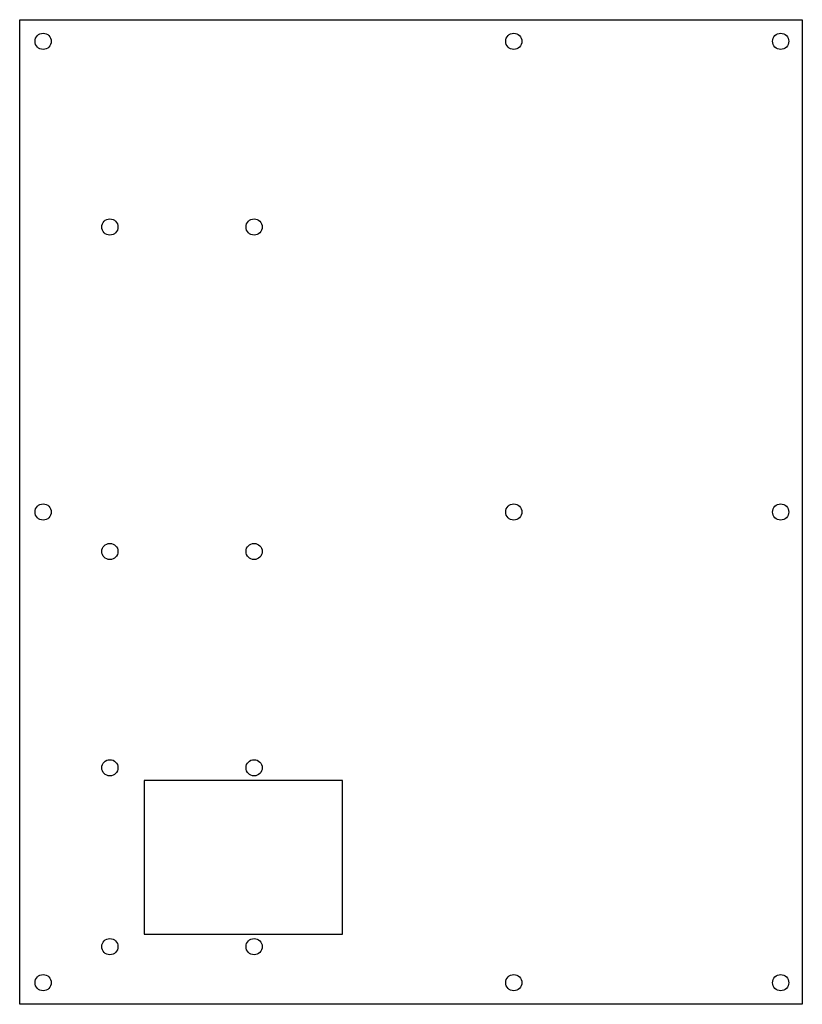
# Model space of a CAD drawing. Header units: millimetres. Extents: x 0 to 434, y 0 to 546.
import ezdxf

# ---------------------------------------------------------------- set-up
doc = ezdxf.new("R2010")
doc.units = ezdxf.units.MM
doc.layers.add('CUT', color=7, linetype='Continuous')

msp = doc.modelspace()

# ---------------------------------------------------------------- linework, layer by layer
at = {"layer": 'CUT'}
for points in [[(0, 546.2), (434, 546.2), (434, 0), (0, 0)], [(69, 124.2), (69, 39), (179, 39), (179, 124.2)]]:
    msp.add_lwpolyline(points, close=True, dxfattribs=at)
for centre in [(13, 534.2), (274, 534.2), (422, 534.2), (50, 431.2), (130, 431.2), (13, 273.1), (274, 273.1), (422, 273.1), (50, 251.2), (130, 251.2), (50, 131.2), (130, 131.2), (50, 32), (130, 32), (13, 12), (274, 12), (422, 12)]:
    msp.add_circle(centre, 4.5, dxfattribs=at)

doc.saveas('drawing.dxf')
